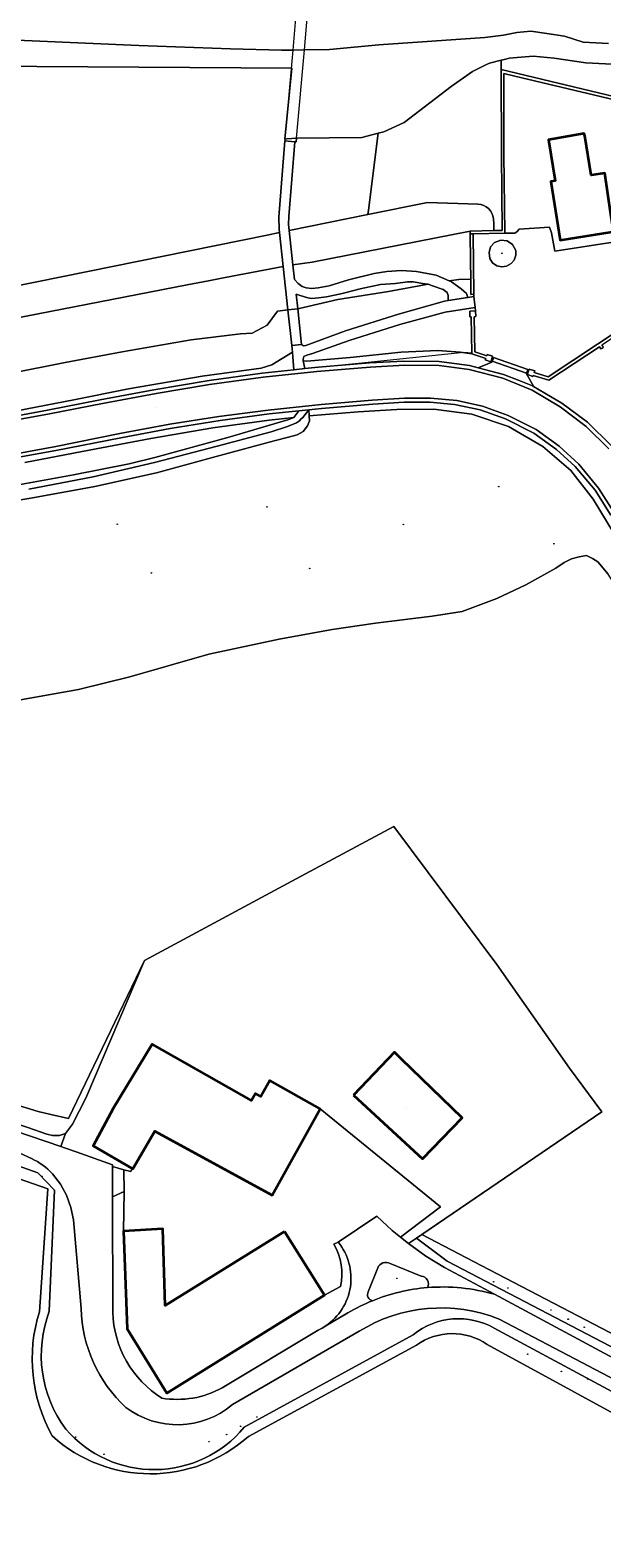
# Model space of a CAD drawing. Header units: metres. Extents: x 200176 to 205485, y 394066 to 399855.
# Tile 13 of 230: x 201228 to 201314, y 396059 to 396286. Entities that reach past the tile are written whole.
import ezdxf
from ezdxf.enums import TextEntityAlignment as Align

# ---------------------------------------------------------------- set-up
doc = ezdxf.new("R2010")
doc.units = ezdxf.units.M
doc.layers.get('0').update_dxf_attribs({"lineweight": 25})
for name, color, linetype, lineweight in [('B-WE-GK-BESCHOEIING_DAMWAND-G', 130, 'GK-BESCHOEIING', 18), ('B-WE-GR-BOOM-S', 90, 'Continuous', 25), ('B-WE-GR-BOS_LOOF-GV', 40, 'Continuous', 13), ('B-WE-GR-FRUITTEELT-GV', 40, 'Continuous', 13), ('B-WE-GR-GRAS-GV', 60, 'Continuous', 13), ('B-WE-GR-HAAG-G', 90, 'GR-HAAG1', 13), ('B-WE-GR-HOUTWAL-GV', 40, 'Continuous', 13), ('B-WE-GW-TALUD_KRUIN-G', 90, 'Continuous', 18), ('B-WE-IE-TERREINAFSCHEIDING_KUNSTMATIG_HEKWERK-G', 20, 'IE-TERREINAFSCHEIDING-KUNSTMATIG', 18), ('B-WE-IE-TERREINAFSCHEIDING_KUNSTMATIG_MUUR-G', 90, 'IE-TERREINAFSCHEIDING-KUNSTMATIG-DICHT', 18), ('B-WE-IE-TERREINAFSCHEIDING_KUNSTMATIG_MUUR-GV', 90, 'Continuous', 18), ('B-WE-KW-KUNSTWERK_DEK-GV', 170, 'Continuous', 18), ('B-WE-OG-BEBOUWING-GV', 7, 'Continuous', 35), ('B-WE-OG-BEBOUWING-T18', 10, 'Continuous', 18), ('B-WE-OG-TERREIN_CULTUURSCHEIDING-GV', 7, 'Continuous', 18), ('B-WE-OG-TERREIN_ERF-GV', 7, 'Continuous', 18), ('B-WE-OG-TOPOGRAFIE-T18', 10, 'Continuous', 18), ('B-WE-OG-WATER-GV', 130, 'Continuous', 18), ('B-WE-OG-WATER_SLOOT-GV', 120, 'Continuous', 18), ('B-WE-OG-WEG-GV', 7, 'Continuous', 18), ('B-WE-VH-VERHARDING_ASFALT-GV', 252, 'Continuous', 18), ('B-WE-VH-VERHARDING_BETON-GV', 252, 'Continuous', 18), ('B-WE-VH-VERHARDING_BETONSTRAATSTEEN-GV', 252, 'Continuous', 18), ('B-WE-VH-VERHARDING_HALFVERHARDING_GRIND-GV', 252, 'Continuous', 18), ('B-WE-VH-VERHARDING_OPEN-GV', 252, 'Continuous', 18)]:
    doc.layers.add(name, color=color, linetype=linetype, lineweight=lineweight)
doc.styles.add('NLCS-ISO-M20-T18', font='NLCS-ISO.ttf', dxfattribs={"height": 0.036})
doc.linetypes.add('GK-BESCHOEIING', pattern='A,30,-5,[1,NLCS.shx,S=1,R=0,X=0,Y=0],-5', length=40)
doc.linetypes.add('GR-HAAG1', pattern='A,6,[176,NLCS.shx,S=0.125,R=0,X=0,Y=0],-2', length=8)
doc.linetypes.add('IE-TERREINAFSCHEIDING-KUNSTMATIG', pattern='A,4,[82,NLCS.shx,S=0.75,R=90,X=0,Y=0],4,-2', length=10)
doc.linetypes.add('IE-TERREINAFSCHEIDING-KUNSTMATIG-DICHT', pattern='A,8,-1,[82,NLCS.shx,S=0.75,R=90,X=0,Y=0],-1', length=10)

# ---------------------------------------------------------------- blocks, each defined once
blk = doc.blocks.new('SGR-BOOM_01-SO')
at = {"linetype": 'ByBlock', "lineweight": 18}
h = blk.add_hatch(color=0, dxfattribs=at)
h.dxf.hatch_style = 1
edge = h.paths.add_edge_path()
edge.add_arc((0, 0), 0.25, 0, 360)
at = {"color": 0, "linetype": 'ByBlock', "lineweight": 18}
for radius in [2, 0.25]:
    blk.add_circle((0, 0), radius, dxfattribs=at)

msp = doc.modelspace()

# ---------------------------------------------------------------- linework, layer by layer
at = {"layer": 'B-WE-GK-BESCHOEIING_DAMWAND-G', "flags": 128}
msp.add_lwpolyline([(201271.708, 396235.266), (201277.204, 396235.852), (201284.85, 396236.65), (201288.216, 396236.995), (201293.042, 396237.497), (201294.212, 396237.409)], dxfattribs=at)
at = {"layer": 'B-WE-GR-BOS_LOOF-GV', "flags": 128}
for points in [[(201267.175, 396280.159), (201205.791, 396280.582), (201139.225, 396286.051), (201138.826, 396285.912), (201141.833, 396281.025), (201143.346, 396275.515), (201144.581, 396275.87), (201146.166, 396270.89), (201150.561, 396256.941), (201154.971, 396246.46), (201156.038, 396244.176), (201157.665, 396241.303), (201159.059, 396239.435), (201160.848, 396237.486), (201163.144, 396235.608)], [(201167.452, 396235.646), (201247.86, 396251.937), (201263.444, 396255.094), (201265.319, 396255.474), (201265.271, 396255.916), (201265.238, 396257.756), (201266.119, 396269.237), (201267.603, 396269.106), (201267.826, 396269.086), (201267.874, 396269.629), (201266.442, 396269.537), (201266.122, 396269.517), (201267.175, 396280.159)]]:
    msp.add_lwpolyline(points, dxfattribs=at)
msp.add_lwpolyline([(201278.671, 396258.821), (201280.127, 396270.38), (201277.675, 396269.728), (201267.874, 396269.629), (201267.826, 396269.086), (201267.603, 396269.106), (201266.703, 396257.896), (201266.673, 396256.694), (201266.774, 396255.768), (201278.588, 396258.162)], close=True, dxfattribs=at)
at = {"layer": 'B-WE-GR-FRUITTEELT-GV', "flags": 128}
for points in [[(201316.713, 396200.965), (201314.729, 396204.13), (201313.161, 396205.982), (201312.35, 396206.503), (201311.446, 396206.927), (201310.364, 396206.739), (201309.209, 396206.425), (201308.112, 396205.866), (201306.857, 396205.015), (201302.316, 396202.505), (201297.985, 396200.456), (201292.753, 396198.542), (201288.28, 396197.82), (201279.722, 396196.776), (201273.217, 396195.805), (201265.257, 396194.343), (201254.707, 396192.106), (201242.829, 396188.714), (201235.109, 396186.799), (201222.694, 396184.616)], [(201230.956, 396122.948), (201233.612, 396122.328), (201245.01, 396146.091), (201267.819, 396158.345), (201282.515, 396166.218), (201297.988, 396145.454), (201308.903, 396129.907), (201313.751, 396123.336), (201286.705, 396104.899), (201294.463, 396100.855), (201336.716, 396078.831), (201364.302, 396063.496)], [(201187.225, 396136.16), (201229.053, 396123.392), (201230.956, 396122.948)]]:
    msp.add_lwpolyline(points, dxfattribs=at)
at = {"layer": 'B-WE-GR-GRAS-GV', "flags": 128}
for points in [[(201268.642, 396238.663), (201268.904, 396238.447), (201269.271, 396238.469), (201275.211, 396240.682), (201283.202, 396243.184), (201290.139, 396245.153), (201290.66, 396245.235), (201290.66, 396245.984), (201290.537, 396246.463), (201289.894, 396246.887), (201288.318, 396247.45), (201287.659, 396247.685), (201281.711, 396246.59), (201274.071, 396245.399), (201268.056, 396244.01), (201268.595, 396239.079)], [(201290.842, 396248.204), (201291.156, 396248.068), (201292.612, 396247.025), (201293.417, 396246.287), (201293.647, 396245.705), (201294.515, 396245.842), (201294.502, 396246.186), (201294.099, 396246.179), (201294.072, 396248.48), (201292.291, 396248.412)], [(201294.786, 396243.694), (201294.725, 396244.178), (201290.198, 396243.484), (201283.399, 396241.632), (201275.781, 396239.253), (201270.29, 396237.301), (201269.432, 396237.032), (201268.99, 396236.848), (201268.854, 396236.441), (201268.896, 396236.202), (201269.416, 396236.138), (201275.951, 396236.679), (201283.599, 396237.493), (201289.102, 396237.716), (201292.487, 396237.49), (201294.214, 396237.232), (201294.212, 396237.409), (201294.139, 396242.813), (201293.935, 396242.808), (201293.916, 396243.676)]]:
    msp.add_lwpolyline(points, close=True, dxfattribs=at)
for points in [[(201225.851, 396228.653), (201234.408, 396230.309), (201242.596, 396232), (201253.668, 396233.881), (201262.567, 396235.095), (201264.181, 396235.591), (201267.263, 396237.507), (201267.151, 396238.5), (201267.105, 396238.944), (201266.585, 396243.863), (201265.034, 396243.67), (201263.438, 396241.529), (201261.214, 396240.342), (201259.474, 396240.237), (201252.049, 396239.366), (201241.642, 396237.532), (201233.08, 396235.92), (201224.769, 396234.3)], [(201218.346, 396213.958), (201227.961, 396215.544), (201237.563, 396217.317), (201246.822, 396219.361), (201256.336, 396221.961), (201264.509, 396224.145), (201266.68, 396224.731), (201267.966, 396225.055), (201268.883, 396225.57), (201269.548, 396226.403), (201269.813, 396227.179), (201269.796, 396227.937), (201269.794, 396228.009), (201269.722, 396228.828), (201268.831, 396227.669), (201268.545, 396227.434), (201268.296, 396227.18), (201267.857, 396226.863), (201266.498, 396226.33), (201264.065, 396225.511), (201255.957, 396223.349), (201246.519, 396220.89), (201237.324, 396218.744), (201227.655, 396216.889)], [(201186.694, 396134.758), (201227.503, 396120.991), (201230.321, 396119.967), (201231.199, 396119.792), (201232.268, 396119.769), (201233.149, 396120.082), (201234.214, 396121.472), (201236.202, 396125.386), (201245.01, 396146.091), (201233.612, 396122.328), (201230.956, 396122.948), (201229.053, 396123.392), (201187.225, 396136.16), (201183.603, 396142.506), (201182.937, 396143.681), (201181.861, 396146.796), (201180.388, 396152.121), (201178.377, 396158.719), (201175.26, 396169.288)], [(201229.217, 396093.298), (201230.508, 396111.763), (201184.601, 396127.755), (201178.697, 396129.555), (201176.936, 396129.778), (201175.146, 396130.161), (201179.557, 396112.68), (201187.963, 396081.892)], [(201285.901, 396088.258), (201260.631, 396074.564)], [(201307.453, 395994.937), (201309.338, 395997.429), (201311.118, 396000), (201313.045, 396003.075), (201314.82, 396006.243), (201359.199, 396053.861), (201335.364, 396067.197), (201296.524, 396088.384)]]:
    msp.add_lwpolyline(points, dxfattribs=at)
at = {"layer": 'B-WE-GR-GRAS-GV'}
for points in [[(201231.153, 396074.63, -0.2046274), (201229.217, 396093.298)], [(201296.524, 396088.384, 0.3164821), (201285.901, 396088.258)], [(201260.631, 396074.564, -0.3842866), (201231.153, 396074.63)]]:
    msp.add_lwpolyline(points, format="xyb", dxfattribs=at)
at = {"layer": 'B-WE-GR-HAAG-G', "flags": 128}
msp.add_lwpolyline([(201241.948, 396111.381), (201241.887, 396105.381)], dxfattribs=at)
at = {"layer": 'B-WE-GR-HOUTWAL-GV', "flags": 128}
msp.add_lwpolyline([(201364.302, 396063.496), (201336.716, 396078.831), (201294.463, 396100.855), (201286.705, 396104.899), (201285.894, 396104.346), (201290.525, 396100.869), (201337.112, 396076.616), (201363.567, 396061.908)], dxfattribs=at)
at = {"layer": 'B-WE-GW-TALUD_KRUIN-G', "flags": 128}
for points in [[(201294.725, 396244.178), (201290.198, 396243.484), (201283.399, 396241.632), (201275.781, 396239.253), (201270.29, 396237.301), (201269.432, 396237.032), (201268.99, 396236.848), (201268.854, 396236.441), (201268.896, 396236.202)], [(201225.851, 396228.653), (201234.408, 396230.309), (201242.596, 396232), (201253.668, 396233.881), (201262.567, 396235.095), (201264.181, 396235.591), (201267.263, 396237.507)], [(201267.447, 396227.654), (201263.769, 396227.29), (201255.293, 396226.102), (201245.997, 396224.538), (201236.687, 396222.773), (201227.021, 396220.892)]]:
    msp.add_lwpolyline(points, dxfattribs=at)
at = {"layer": 'B-WE-IE-TERREINAFSCHEIDING_KUNSTMATIG_HEKWERK-G', "flags": 128}
for points in [[(201285.894, 396104.346), (201313.751, 396123.336), (201308.903, 396129.907), (201297.988, 396145.454), (201282.515, 396166.218), (201267.819, 396158.345)], [(201267.819, 396158.345), (201245.01, 396146.091)], [(201284.68, 396103.519), (201285.894, 396104.346)]]:
    msp.add_lwpolyline(points, dxfattribs=at)
at = {"layer": 'B-WE-IE-TERREINAFSCHEIDING_KUNSTMATIG_MUUR-G', "flags": 128}
for points in [[(201297.525, 396255.749), (201298.777, 396255.777), (201298.663, 396267.211), (201298.657, 396279.973)], [(201298.657, 396279.973), (201325.603, 396273.522), (201326.652, 396273.851), (201333.083, 396278.405), (201348.242, 396279.556), (201357.799, 396276.283)], [(201299.178, 396255.365), (201299.049, 396267.207), (201299.024, 396279.352), (201300.687, 396278.956)], [(201300.687, 396278.956), (201325.782, 396272.98)], [(201293.971, 396255.691), (201297.525, 396255.749)], [(201293.989, 396255.289), (201293.971, 396255.691)], [(201299.178, 396255.365), (201294.402, 396255.295)]]:
    msp.add_lwpolyline(points, dxfattribs=at)
at = {"layer": 'B-WE-IE-TERREINAFSCHEIDING_KUNSTMATIG_MUUR-GV', "flags": 128}
msp.add_lwpolyline([(201325.603, 396273.522), (201298.657, 396279.973), (201298.663, 396267.211), (201298.777, 396255.777), (201297.525, 396255.749), (201293.971, 396255.691), (201293.989, 396255.289), (201294.402, 396255.295), (201299.178, 396255.365), (201299.049, 396267.207), (201299.024, 396279.352), (201300.687, 396278.956), (201325.782, 396272.98)], dxfattribs=at)
for points in [[(201294.402, 396255.295), (201293.989, 396255.289), (201294.039, 396251.232), (201294.072, 396248.48), (201294.099, 396246.179), (201294.502, 396246.186)], [(201294.214, 396237.232), (201296.313, 396236.519), (201296.247, 396236.325), (201297.07, 396236.043), (201297.169, 396236.334), (201297.351, 396236.867), (201296.527, 396237.148), (201296.461, 396236.955), (201294.67, 396237.564), (201294.599, 396242.824), (201294.804, 396242.829), (201294.786, 396243.694), (201293.916, 396243.676), (201293.935, 396242.808), (201294.139, 396242.813), (201294.212, 396237.409)], [(201302.663, 396234.39), (201302.574, 396234.115), (201303.39, 396233.85), (201303.439, 396233.993), (201305.78, 396233.26), (201313.393, 396238.311), (201313.611, 396237.996), (201313.811, 396238.112), (201314.011, 396238.228), (201313.784, 396238.571), (201320.797, 396243.223), (201320.539, 396243.605), (201305.708, 396233.764), (201303.587, 396234.429), (201303.67, 396234.674), (201302.843, 396234.942)]]:
    msp.add_lwpolyline(points, close=True, dxfattribs=at)
at = {"layer": 'B-WE-KW-KUNSTWERK_DEK-GV', "flags": 128}
msp.add_lwpolyline([(201271.43, 396309.659), (201271.572, 396311.259), (201269.844, 396311.412), (201269.698, 396309.77), (201269.18, 396303.936), (201268.656, 396298.036), (201268.489, 396296.159), (201267.923, 396289.785), (201267.79, 396288.298), (201267.31, 396282.884), (201266.122, 396269.517), (201266.097, 396269.239), (201266.119, 396269.237), (201267.603, 396269.106), (201267.826, 396269.086), (201267.874, 396269.629), (201269.054, 396282.914), (201269.53, 396288.269), (201269.666, 396289.798), (201270.182, 396295.608), (201270.343, 396297.414), (201270.924, 396303.962)], close=True, dxfattribs=at)
at = {"layer": 'B-WE-OG-BEBOUWING-GV', "flags": 128}
for points in [[(201315.518, 396255.615), (201315.142, 396258.168), (201314.222, 396264.412), (201312.163, 396264.103), (201311.192, 396270.015), (201311.134, 396270.365), (201305.771, 396269.375), (201306.746, 396263.221), (201306.091, 396263.127), (201307.492, 396254.325), (201315.331, 396255.585)], [(201240.334, 396123.827), (201237.296, 396118.221), (201243.18, 396114.811), (201243.283, 396114.751), (201246.591, 396120.422), (201264.225, 396110.825), (201271.403, 396123.767), (201263.847, 396128.034), (201262.485, 396125.642), (201261.715, 396126.082), (201261.116, 396125.013), (201246.181, 396133.497)], [(201276.44, 396125.843), (201286.825, 396116.248), (201292.773, 396122.416), (201283.631, 396131.268), (201282.589, 396132.277)], [(201266.063, 396105.371), (201248.117, 396094.204), (201247.771, 396105.77), (201241.887, 396105.381), (201242.419, 396090.745), (201248.384, 396081.059), (201272.071, 396095.759)]]:
    msp.add_lwpolyline(points, close=True, dxfattribs=at)
at = {"layer": 'B-WE-OG-TERREIN_CULTUURSCHEIDING-GV', "flags": 128}
for points in [[(201316.278, 396280.715), (201311.37, 396280.976), (201306.611, 396281.671), (201303.457, 396281.962), (201299.849, 396281.651), (201299.319, 396281.523), (201298.656, 396281.364), (201298.657, 396279.973), (201325.603, 396273.522)], [(201295.139, 396259.737), (201287.569, 396259.982), (201278.588, 396258.162), (201266.774, 396255.768), (201267.338, 396250.599), (201270.209, 396251.019), (201293.971, 396255.691), (201297.525, 396255.749)], [(201297.525, 396255.749), (201297.535, 396256.753), (201297.475, 396257.527)], [(201163.144, 396235.608), (201163.545, 396235.28), (201167.135, 396232.798), (201169.962, 396231.492), (201202.91, 396237.922), (201202.89, 396238.031), (201219.458, 396241.375), (201251.456, 396247.61), (201254.659, 396248.234), (201257.163, 396248.722), (201265.879, 396250.34), (201265.319, 396255.474), (201263.444, 396255.094), (201247.86, 396251.937)], [(201247.86, 396251.937), (201167.452, 396235.646)], [(201224.769, 396234.3), (201233.08, 396235.92), (201241.642, 396237.532), (201252.049, 396239.366), (201259.474, 396240.237), (201261.214, 396240.342), (201263.438, 396241.529), (201265.034, 396243.67), (201266.585, 396243.863), (201265.879, 396250.34), (201257.163, 396248.722), (201254.659, 396248.234), (201251.456, 396247.61), (201219.458, 396241.375)], [(201315.456, 396210.442), (201312.444, 396215.384), (201309.086, 396219.692), (201304.885, 396223.332), (201299.743, 396226.301), (201294.234, 396228.18), (201288.518, 396228.909), (201282.97, 396228.899), (201277.125, 396228.541), (201269.796, 396227.937), (201269.813, 396227.179), (201269.548, 396226.403), (201268.883, 396225.57), (201267.966, 396225.055), (201266.68, 396224.731), (201264.509, 396224.145), (201256.336, 396221.961), (201246.822, 396219.361), (201237.563, 396217.317), (201227.961, 396215.544), (201218.346, 396213.958)], [(201222.727, 396216.966), (201234.348, 396219.053), (201242.695, 396220.733), (201246.564, 396221.657), (201257.563, 396224.67), (201266.704, 396227.388), (201267.447, 396227.654), (201263.769, 396227.29), (201255.293, 396226.102), (201245.997, 396224.538), (201236.687, 396222.773), (201227.021, 396220.892)], [(201222.694, 396184.616), (201235.109, 396186.799), (201242.829, 396188.714), (201254.707, 396192.106), (201265.257, 396194.343), (201273.217, 396195.805), (201279.722, 396196.776), (201288.28, 396197.82), (201292.753, 396198.542), (201297.985, 396200.456), (201302.316, 396202.505), (201306.857, 396205.015), (201308.112, 396205.866), (201309.209, 396206.425), (201310.364, 396206.739), (201311.446, 396206.927), (201312.35, 396206.503), (201313.161, 396205.982), (201314.729, 396204.13)], [(201186.208, 396133.84), (201232.465, 396118.108), (201233.149, 396120.082), (201232.268, 396119.769), (201231.199, 396119.792), (201230.321, 396119.967), (201227.503, 396120.991), (201186.694, 396134.758)], [(201230.718, 396093.357), (201231.485, 396111.559), (201228.987, 396114.177), (201187.862, 396128.725), (201185.093, 396129.705), (201180.047, 396131.125), (201176.136, 396131.909), (201173.926, 396132.159), (201174.358, 396130.33), (201175.146, 396130.161), (201176.936, 396129.778), (201178.697, 396129.555), (201184.601, 396127.755), (201230.508, 396111.763), (201229.217, 396093.298)], [(201228.046, 396116.298), (201226.268, 396117.112), (201224.504, 396117.953), (201222.467, 396118.892), (201220.395, 396119.751), (201218.287, 396120.521), (201187.312, 396130.426), (201187.862, 396128.725), (201228.987, 396114.177), (201231.485, 396111.559), (201230.718, 396093.357)], [(201235.517, 396093.795), (201234.344, 396107.094), (201233.96, 396108.977), (201233.3, 396110.783), (201232.375, 396112.468), (201231.203, 396113.993)], [(201274.463, 396097.083), (201272.071, 396095.759), (201248.384, 396081.059), (201242.419, 396090.745), (201241.887, 396105.381), (201241.948, 396111.381), (201240.236, 396110.541), (201240.253, 396093.207)], [(201274.145, 396103.745), (201273.472, 396103.423)], [(201363.567, 396061.908), (201337.112, 396076.616), (201290.525, 396100.869), (201285.894, 396104.346), (201284.68, 396103.519), (201287.327, 396101.643), (201290.096, 396099.951), (201297.614, 396095.912)], [(201286.607, 396098.654), (201281.943, 396100.531)], [(201280.074, 396099.871), (201278.662, 396096.293)], [(201297.614, 396095.912), (201337.327, 396074.578), (201363.276, 396060.967)], [(201361.085, 396058.859), (201336.54, 396072.145), (201298.324, 396092.194)], [(201256.706, 396081.855), (201271.129, 396090.532), (201271.704, 396090.831), (201272.255, 396091.173)], [(201277.268, 396090.345), (201258.238, 396079.347)], [(201285.414, 396089.843), (201259.988, 396075.92)], [(201259.988, 396075.92), (201285.414, 396089.843)], [(201360.225, 396057.576), (201334.908, 396070.734), (201297.602, 396090.826)], [(201297.602, 396090.826), (201334.908, 396070.734), (201360.225, 396057.576)], [(201260.631, 396074.564), (201285.901, 396088.258)], [(201296.524, 396088.384), (201335.364, 396067.197), (201359.199, 396053.861), (201314.82, 396006.243), (201313.045, 396003.075), (201311.118, 396000), (201309.338, 395997.429), (201307.453, 395994.937)]]:
    msp.add_lwpolyline(points, dxfattribs=at)
at = {"layer": 'B-WE-OG-TERREIN_CULTUURSCHEIDING-GV'}
for points in [[(201297.475, 396257.527, 0.3796633), (201295.139, 396259.737)], [(201231.203, 396113.993, 0.1040302), (201228.046, 396116.298)], [(201272.255, 396091.173, 0.4400296), (201274.145, 396103.745)], [(201273.472, 396103.423, -0.1963096), (201274.463, 396097.083)], [(201281.943, 396100.531, 0.4651743), (201280.074, 396099.871)], [(201287.563, 396096.915, 0.5391457), (201286.607, 396098.654)], [(201278.662, 396096.293, 0.5403281), (201279.313, 396094.952)], [(201279.313, 396094.952, -0.076197), (201287.563, 396096.915)], [(201242.223, 396078.919, -0.2052789), (201235.517, 396093.795)], [(201298.324, 396092.194, 0.2376073), (201277.268, 396090.345)], [(201229.217, 396093.298, 0.2046274), (201231.153, 396074.63)], [(201233.198, 396075.648, -0.2563607), (201230.718, 396093.357)], [(201230.718, 396093.357, 0.2563607), (201233.198, 396075.648)], [(201240.253, 396093.207, 0.2497558), (201247.619, 396080.308)], [(201297.602, 396090.826, 0.3071061), (201285.414, 396089.843)], [(201285.414, 396089.843, -0.3071061), (201297.602, 396090.826)], [(201285.901, 396088.258, -0.3164821), (201296.524, 396088.384)], [(201247.619, 396080.308, 0.1689168), (201256.706, 396081.855)], [(201258.238, 396079.347, -0.3524199), (201242.223, 396078.919)], [(201259.988, 396075.92, -0.4639044), (201233.198, 396075.648)], [(201233.198, 396075.648, 0.4639044), (201259.988, 396075.92)], [(201231.153, 396074.63, 0.3842866), (201260.631, 396074.564)]]:
    msp.add_lwpolyline(points, format="xyb", dxfattribs=at)
at = {"layer": 'B-WE-OG-TERREIN_CULTUURSCHEIDING-GV', "flags": 128}
for points in [[(201293.971, 396255.691), (201270.209, 396251.019), (201267.338, 396250.599), (201267.579, 396248.385), (201268.099, 396247.785), (201268.711, 396247.351), (201269.336, 396247.16), (201270.151, 396247.052), (201271.13, 396247.147), (201272.801, 396247.459), (201275.687, 396248.371), (201279.552, 396249.324), (201281.468, 396249.636), (201283.677, 396249.741), (201285.894, 396249.611), (201288.851, 396249.068), (201290.842, 396248.204), (201292.291, 396248.412), (201294.072, 396248.48), (201294.039, 396251.232), (201293.989, 396255.289)], [(201268.056, 396244.01), (201274.071, 396245.399), (201281.711, 396246.59), (201287.659, 396247.685), (201286.785, 396247.833), (201285.452, 396248.058), (201284.537, 396248.058), (201282.744, 396247.833), (201280.487, 396247.648), (201277.442, 396247.013), (201275.348, 396246.449), (201274.523, 396246.271), (201272.399, 396245.791), (201271.185, 396245.661), (201270.177, 396245.553), (201269.559, 396245.654), (201268.421, 396246.01), (201267.817, 396246.199)]]:
    msp.add_lwpolyline(points, close=True, dxfattribs=at)
at = {"layer": 'B-WE-OG-TERREIN_ERF-GV', "flags": 128}
for points in [[(201297.475, 396257.527), (201297.535, 396256.753), (201297.525, 396255.749), (201298.777, 396255.777), (201298.663, 396267.211), (201298.657, 396279.973), (201298.656, 396281.364), (201296.858, 396280.931), (201296.435, 396280.72), (201294.3, 396279.652), (201291.132, 396277.398), (201284.049, 396271.989), (201281.005, 396270.614), (201280.127, 396270.38)], [(201325.782, 396272.98), (201300.687, 396278.956), (201299.024, 396279.352), (201299.049, 396267.207), (201299.178, 396255.365), (201300.698, 396255.394), (201301.013, 396255.575), (201301.319, 396255.967), (201305.874, 396256.286), (201306.223, 396255.414), (201306.708, 396252.656), (201315.764, 396254.056), (201315.331, 396255.585), (201307.492, 396254.325), (201306.091, 396263.127), (201306.746, 396263.221), (201305.771, 396269.375), (201311.134, 396270.365), (201311.192, 396270.015), (201312.163, 396264.103), (201314.222, 396264.412), (201315.142, 396258.168)], [(201280.127, 396270.38), (201278.671, 396258.821), (201278.588, 396258.162), (201287.569, 396259.982), (201295.139, 396259.737)], [(201273.472, 396103.423), (201274.145, 396103.745), (201279.935, 396107.645), (201282.239, 396105.504), (201283.482, 396104.493), (201289.526, 396109.036), (201271.403, 396123.767), (201264.225, 396110.825), (201246.591, 396120.422), (201243.283, 396114.751), (201243.18, 396114.811), (201242.945, 396114.362), (201241.932, 396114.621), (201241.948, 396111.381), (201241.887, 396105.381)], [(201241.887, 396105.381), (201247.771, 396105.77), (201248.117, 396094.204), (201266.063, 396105.371), (201272.071, 396095.759), (201274.463, 396097.083)]]:
    msp.add_lwpolyline(points, dxfattribs=at)
at = {"layer": 'B-WE-OG-TERREIN_ERF-GV'}
for points in [[(201295.139, 396259.737, -0.3796633), (201297.475, 396257.527)], [(201274.463, 396097.083, 0.1963096), (201273.472, 396103.423)]]:
    msp.add_lwpolyline(points, format="xyb", dxfattribs=at)
at = {"layer": 'B-WE-OG-TERREIN_ERF-GV', "flags": 128}
for points in [[(201298.597, 396254.337), (201297.63, 396253.949), (201297.05, 396253.317), (201296.82, 396252.461), (201296.928, 396251.547), (201297.334, 396250.926), (201297.981, 396250.475), (201298.711, 396250.293), (201299.422, 396250.42), (201300.116, 396250.795), (201300.568, 396251.331), (201300.85, 396252.043), (201300.82, 396252.765), (201300.331, 396253.685), (201299.522, 396254.199)], [(201240.231, 396115.115), (201241.932, 396114.621), (201242.945, 396114.362), (201243.18, 396114.811), (201237.296, 396118.221), (201240.334, 396123.827), (201246.181, 396133.497), (201261.116, 396125.013), (201261.715, 396126.082), (201262.485, 396125.642), (201263.847, 396128.034), (201271.403, 396123.767), (201289.526, 396109.036), (201283.482, 396104.493), (201284.68, 396103.519), (201285.894, 396104.346), (201286.705, 396104.899), (201313.751, 396123.336), (201308.903, 396129.907), (201297.988, 396145.454), (201282.515, 396166.218), (201267.819, 396158.345), (201245.01, 396146.091), (201236.202, 396125.386), (201234.214, 396121.472), (201233.149, 396120.082), (201232.465, 396118.108), (201233.126, 396117.883), (201234.772, 396117.323), (201240.231, 396115.378)], [(201276.44, 396125.843), (201282.589, 396132.277), (201283.631, 396131.268), (201292.773, 396122.416), (201286.825, 396116.248)]]:
    msp.add_lwpolyline(points, close=True, dxfattribs=at)
at = {"layer": 'B-WE-OG-WATER-GV', "flags": 128}
msp.add_lwpolyline([(201210.879, 396285.049), (201244.178, 396283.565), (201257.941, 396283.097), (201265.592, 396282.855), (201267.31, 396282.884), (201269.054, 396282.914), (201272.847, 396282.978), (201280.23, 396283.65), (201296.175, 396284.8), (201299.006, 396285.108), (201301.01, 396285.512), (201303.087, 396285.704), (201305.518, 396285.397), (201308.175, 396284.999), (201310.981, 396284.071), (201314.775, 396283.883)], dxfattribs=at)
at = {"layer": 'B-WE-OG-WATER_SLOOT-GV', "flags": 128}
for points in [[(201139.225, 396286.051), (201205.791, 396280.582), (201267.175, 396280.159), (201266.122, 396269.517)], [(201314.775, 396283.883), (201310.981, 396284.071), (201308.175, 396284.999), (201305.518, 396285.397), (201303.087, 396285.704), (201301.01, 396285.512), (201299.006, 396285.108), (201296.175, 396284.8), (201280.23, 396283.65), (201272.847, 396282.978), (201269.054, 396282.914), (201267.31, 396282.884), (201265.592, 396282.855), (201257.941, 396283.097), (201244.178, 396283.565), (201210.879, 396285.049)], [(201266.122, 396269.517), (201266.442, 396269.537), (201267.874, 396269.629), (201277.675, 396269.728), (201280.127, 396270.38), (201281.005, 396270.614), (201284.049, 396271.989), (201291.132, 396277.398), (201294.3, 396279.652), (201296.435, 396280.72), (201296.858, 396280.931), (201298.656, 396281.364), (201299.319, 396281.523), (201299.849, 396281.651), (201303.457, 396281.962), (201306.611, 396281.671), (201311.37, 396280.976), (201316.278, 396280.715)]]:
    msp.add_lwpolyline(points, dxfattribs=at)
at = {"layer": 'B-WE-OG-WEG-GV', "flags": 128}
for points in [[(201223.144, 396227.419), (201230.429, 396228.753), (201238.365, 396230.345), (201246.406, 396231.846), (201254.747, 396233.25), (201262.688, 396234.337), (201267.455, 396234.841), (201267.343, 396236.795), (201267.263, 396237.507), (201264.181, 396235.591), (201262.567, 396235.095), (201253.668, 396233.881), (201242.596, 396232), (201234.408, 396230.309), (201225.851, 396228.653)], [(201313.811, 396238.112), (201313.611, 396237.996), (201313.393, 396238.311), (201305.78, 396233.26), (201303.439, 396233.993), (201303.39, 396233.85), (201302.574, 396234.115), (201302.663, 396234.39), (201302.482, 396234.454), (201302.436, 396234.313), (201302.424, 396234.243), (201303.506, 396232.389), (201303.512, 396232.316), (201307.752, 396229.837), (201311.594, 396226.952), (201315.153, 396223.456)], [(201315.135, 396212.989), (201312.751, 396216.774), (201309.77, 396220.329), (201306.975, 396222.862), (201303.565, 396225.296), (201299.293, 396227.481), (201295.459, 396228.818), (201291.625, 396229.647), (201287.901, 396229.988), (201284.033, 396229.981), (201279.349, 396229.691), (201271.621, 396229.027), (201269.722, 396228.828), (201269.794, 396228.009), (201269.796, 396227.937), (201277.125, 396228.541), (201282.97, 396228.899), (201288.518, 396228.909), (201294.234, 396228.18), (201299.743, 396226.301), (201304.885, 396223.332), (201309.086, 396219.692), (201312.444, 396215.384), (201315.456, 396210.442)], [(201227.021, 396220.892), (201236.687, 396222.773), (201245.997, 396224.538), (201255.293, 396226.102), (201263.769, 396227.29), (201267.447, 396227.654), (201268.223, 396228.671), (201263.757, 396228.202), (201256.394, 396227.216), (201248.861, 396226.018), (201241.457, 396224.63), (201231.713, 396222.709), (201223.637, 396221.253)]]:
    msp.add_lwpolyline(points, dxfattribs=at)
msp.add_lwpolyline([(201268.896, 396236.202), (201269.103, 396235.015), (201270.615, 396235.175), (201271.708, 396235.266), (201278.857, 396235.864), (201283.994, 396236.125), (201289.323, 396236.079), (201293.849, 396235.47), (201295.185, 396235.124), (201297.245, 396235.99), (201297.298, 396236.117), (201297.349, 396236.27), (201297.169, 396236.334), (201297.07, 396236.043), (201296.247, 396236.325), (201296.313, 396236.519), (201294.214, 396237.232), (201292.487, 396237.49), (201289.102, 396237.716), (201283.599, 396237.493), (201275.951, 396236.679), (201269.416, 396236.138)], close=True, dxfattribs=at)
at = {"layer": 'B-WE-VH-VERHARDING_ASFALT-GV', "flags": 128}
for points in [[(201314.796, 396222.977), (201311.385, 396226.343), (201307.524, 396229.296), (201303.274, 396231.771), (201298.892, 396233.582), (201293.827, 396234.894), (201289.311, 396235.476), (201284.118, 396235.534), (201278.924, 396235.254), (201270.935, 396234.602), (201262.869, 396233.728), (201254.812, 396232.646), (201246.771, 396231.299), (201238.698, 396229.789), (201230.767, 396228.202), (201223.267, 396226.856)], [(201223.541, 396221.83), (201231.705, 396223.311), (201241.319, 396225.251), (201248.821, 396226.654), (201256.22, 396227.815), (201263.6, 396228.767), (201271.576, 396229.605), (201279.225, 396230.285), (201284.112, 396230.565), (201288.001, 396230.584), (201291.957, 396230.232), (201295.848, 396229.354), (201299.666, 396227.984), (201303.87, 396225.849), (201307.343, 396223.354), (201310.289, 396220.673), (201313.268, 396217.067), (201315.672, 396213.283)], [(201240.253, 396093.207), (201240.236, 396110.541), (201240.231, 396115.115), (201240.231, 396115.378), (201234.772, 396117.323), (201233.126, 396117.883), (201232.465, 396118.108), (201186.208, 396133.84), (201184.3, 396134.489)], [(201185.615, 396130.969), (201187.312, 396130.426), (201218.287, 396120.521), (201220.395, 396119.751), (201222.467, 396118.892), (201224.504, 396117.953), (201226.268, 396117.112), (201228.046, 396116.298)], [(201231.203, 396113.993), (201232.375, 396112.468), (201233.3, 396110.783), (201233.96, 396108.977), (201234.344, 396107.094), (201235.517, 396093.795)], [(201297.614, 396095.912), (201290.096, 396099.951), (201287.327, 396101.643), (201284.68, 396103.519), (201283.482, 396104.493), (201282.239, 396105.504), (201279.935, 396107.645), (201274.145, 396103.745)], [(201281.943, 396100.531), (201286.607, 396098.654)], [(201278.662, 396096.293), (201280.074, 396099.871)], [(201363.276, 396060.967), (201337.327, 396074.578), (201297.614, 396095.912)], [(201275.608, 396093.12), (201272.255, 396091.173), (201271.704, 396090.831), (201271.129, 396090.532), (201256.706, 396081.855)], [(201272.255, 396091.173), (201275.608, 396093.12)], [(201298.324, 396092.194), (201336.54, 396072.145), (201361.085, 396058.859)], [(201258.238, 396079.347), (201277.268, 396090.345)]]:
    msp.add_lwpolyline(points, dxfattribs=at)
at = {"layer": 'B-WE-VH-VERHARDING_ASFALT-GV'}
for points in [[(201228.046, 396116.298, -0.1040302), (201231.203, 396113.993)], [(201274.145, 396103.745, -0.4400296), (201272.255, 396091.173)], [(201280.074, 396099.871, -0.4651743), (201281.943, 396100.531)], [(201286.607, 396098.654, -0.5391457), (201287.563, 396096.915)], [(201279.313, 396094.952, -0.5403281), (201278.662, 396096.293)], [(201287.563, 396096.915, 0.076197), (201279.313, 396094.952)], [(201297.614, 396095.912, 0.0908553), (201287.563, 396096.915)], [(201287.563, 396096.915, -0.0908553), (201297.614, 396095.912)], [(201235.517, 396093.795, 0.2052789), (201242.223, 396078.919)], [(201279.313, 396094.952, 0.0371096), (201275.608, 396093.12)], [(201275.608, 396093.12, -0.0371096), (201279.313, 396094.952)], [(201277.268, 396090.345, -0.2376073), (201298.324, 396092.194)], [(201247.619, 396080.308, -0.2497558), (201240.253, 396093.207)], [(201256.706, 396081.855, -0.1689168), (201247.619, 396080.308)], [(201242.223, 396078.919, 0.3524199), (201258.238, 396079.347)]]:
    msp.add_lwpolyline(points, format="xyb", dxfattribs=at)
at = {"layer": 'B-WE-VH-VERHARDING_ASFALT-GV', "flags": 128}
msp.add_lwpolyline([(201240.236, 396110.541), (201241.948, 396111.381), (201241.932, 396114.621), (201240.231, 396115.115)], close=True, dxfattribs=at)
at = {"layer": 'B-WE-VH-VERHARDING_BETON-GV', "flags": 128}
msp.add_lwpolyline([(201297.349, 396236.27), (201297.298, 396236.117), (201302.436, 396234.313), (201302.482, 396234.454), (201302.623, 396234.892), (201297.487, 396236.683), (201297.36, 396236.302)], close=True, dxfattribs=at)
for points in [[(201315.153, 396223.456), (201311.594, 396226.952), (201307.752, 396229.837), (201303.512, 396232.316), (201303.349, 396232.411), (201301.327, 396233.21), (201298.961, 396234.145), (201297.072, 396234.635), (201295.185, 396235.124), (201293.849, 396235.47), (201289.323, 396236.079), (201283.994, 396236.125), (201278.857, 396235.864), (201271.708, 396235.266), (201270.615, 396235.175), (201269.103, 396235.015), (201267.455, 396234.841), (201262.688, 396234.337), (201254.747, 396233.25), (201246.406, 396231.846), (201238.365, 396230.345), (201230.429, 396228.753), (201223.144, 396227.419)], [(201223.267, 396226.856), (201230.767, 396228.202), (201238.698, 396229.789), (201246.771, 396231.299), (201254.812, 396232.646), (201262.869, 396233.728), (201270.935, 396234.602), (201278.924, 396235.254), (201284.118, 396235.534), (201289.311, 396235.476), (201293.827, 396234.894), (201298.892, 396233.582), (201303.274, 396231.771), (201307.524, 396229.296), (201311.385, 396226.343), (201314.796, 396222.977)], [(201315.672, 396213.283), (201313.268, 396217.067), (201310.289, 396220.673), (201307.343, 396223.354), (201303.87, 396225.849), (201299.666, 396227.984), (201295.848, 396229.354), (201291.957, 396230.232), (201288.001, 396230.584), (201284.112, 396230.565), (201279.225, 396230.285), (201271.576, 396229.605), (201263.6, 396228.767), (201256.22, 396227.815), (201248.821, 396226.654), (201241.319, 396225.251), (201231.705, 396223.311), (201223.541, 396221.83)], [(201223.637, 396221.253), (201231.713, 396222.709), (201241.457, 396224.63), (201248.861, 396226.018), (201256.394, 396227.216), (201263.757, 396228.202), (201268.223, 396228.671), (201269.722, 396228.828), (201271.621, 396229.027), (201279.349, 396229.691), (201284.033, 396229.981), (201287.901, 396229.988), (201291.625, 396229.647), (201295.459, 396228.818), (201299.293, 396227.481), (201303.565, 396225.296), (201306.975, 396222.862), (201309.77, 396220.329), (201312.751, 396216.774), (201315.135, 396212.989)]]:
    msp.add_lwpolyline(points, dxfattribs=at)
at = {"layer": 'B-WE-VH-VERHARDING_BETONSTRAATSTEEN-GV', "flags": 128}
msp.add_lwpolyline([(201302.436, 396234.313), (201297.298, 396236.117), (201297.245, 396235.99), (201295.185, 396235.124), (201297.072, 396234.635), (201298.961, 396234.145), (201301.327, 396233.21), (201303.349, 396232.411), (201303.512, 396232.316), (201303.506, 396232.389), (201302.424, 396234.243)], close=True, dxfattribs=at)
at = {"layer": 'B-WE-VH-VERHARDING_HALFVERHARDING_GRIND-GV', "flags": 128}
for points in [[(201267.338, 396250.599), (201266.774, 396255.768), (201266.673, 396256.694), (201266.703, 396257.896), (201267.603, 396269.106), (201266.119, 396269.237), (201265.238, 396257.756), (201265.271, 396255.916), (201265.319, 396255.474), (201265.879, 396250.34), (201266.585, 396243.863), (201268.056, 396244.01), (201267.817, 396246.199), (201268.421, 396246.01), (201269.559, 396245.654), (201270.177, 396245.553), (201271.185, 396245.661), (201272.399, 396245.791), (201274.523, 396246.271), (201275.348, 396246.449), (201277.442, 396247.013), (201280.487, 396247.648), (201282.744, 396247.833), (201284.537, 396248.058), (201285.452, 396248.058), (201286.785, 396247.833), (201287.659, 396247.685), (201288.318, 396247.45), (201289.894, 396246.887), (201290.537, 396246.463), (201290.66, 396245.984), (201290.66, 396245.235), (201293.647, 396245.705), (201293.417, 396246.287), (201292.612, 396247.025), (201291.156, 396248.068), (201290.842, 396248.204), (201288.851, 396249.068), (201285.894, 396249.611), (201283.677, 396249.741), (201281.468, 396249.636), (201279.552, 396249.324), (201275.687, 396248.371), (201272.801, 396247.459), (201271.13, 396247.147), (201270.151, 396247.052), (201269.336, 396247.16), (201268.711, 396247.351), (201268.099, 396247.785), (201267.579, 396248.385)], [(201298.597, 396254.337), (201299.522, 396254.199), (201300.331, 396253.685), (201300.82, 396252.765), (201300.85, 396252.043), (201300.568, 396251.331), (201300.116, 396250.795), (201299.422, 396250.42), (201298.711, 396250.293), (201297.981, 396250.475), (201297.334, 396250.926), (201296.928, 396251.547), (201296.82, 396252.461), (201297.05, 396253.317), (201297.63, 396253.949)], [(201268.896, 396236.202), (201268.854, 396236.441), (201268.99, 396236.848), (201269.432, 396237.032), (201270.29, 396237.301), (201275.781, 396239.253), (201283.399, 396241.632), (201290.198, 396243.484), (201294.725, 396244.178), (201294.515, 396245.842), (201293.647, 396245.705), (201290.66, 396245.235), (201290.139, 396245.153), (201283.202, 396243.184), (201275.211, 396240.682), (201269.271, 396238.469), (201268.904, 396238.447), (201268.642, 396238.663), (201267.151, 396238.5), (201267.263, 396237.507), (201267.343, 396236.795), (201267.455, 396234.841), (201269.103, 396235.015)]]:
    msp.add_lwpolyline(points, close=True, dxfattribs=at)
for points in [[(201315.764, 396254.056), (201306.708, 396252.656), (201306.223, 396255.414), (201305.874, 396256.286), (201301.319, 396255.967), (201301.013, 396255.575), (201300.698, 396255.394), (201299.178, 396255.365), (201294.402, 396255.295), (201294.502, 396246.186), (201294.515, 396245.842), (201294.725, 396244.178), (201294.786, 396243.694), (201294.804, 396242.829), (201294.599, 396242.824), (201294.67, 396237.564), (201296.461, 396236.955), (201296.527, 396237.148), (201297.351, 396236.867), (201297.169, 396236.334), (201297.349, 396236.27), (201297.36, 396236.302), (201297.487, 396236.683), (201302.623, 396234.892), (201302.482, 396234.454), (201302.663, 396234.39), (201302.843, 396234.942), (201303.67, 396234.674), (201303.587, 396234.429), (201305.708, 396233.764), (201320.539, 396243.605)], [(201227.655, 396216.889), (201237.324, 396218.744), (201246.519, 396220.89), (201255.957, 396223.349), (201264.065, 396225.511), (201266.498, 396226.33), (201267.857, 396226.863), (201268.296, 396227.18), (201268.545, 396227.434), (201268.831, 396227.669), (201269.722, 396228.828), (201268.223, 396228.671), (201267.447, 396227.654), (201266.704, 396227.388), (201257.563, 396224.67), (201246.564, 396221.657), (201242.695, 396220.733), (201234.348, 396219.053), (201222.727, 396216.966)]]:
    msp.add_lwpolyline(points, dxfattribs=at)
at = {"layer": 'B-WE-VH-VERHARDING_OPEN-GV', "flags": 128}
for points in [[(201269.698, 396309.77), (201269.18, 396303.936), (201268.656, 396298.036), (201268.489, 396296.159), (201267.923, 396289.785), (201267.79, 396288.298), (201267.31, 396282.884), (201266.122, 396269.517), (201266.097, 396269.239), (201266.119, 396269.237), (201267.603, 396269.106), (201267.826, 396269.086), (201267.874, 396269.629), (201269.054, 396282.914), (201269.53, 396288.269), (201269.666, 396289.798), (201270.182, 396295.608), (201270.343, 396297.414), (201270.924, 396303.962), (201271.43, 396309.659), (201271.572, 396311.259), (201269.844, 396311.412)], [(201266.585, 396243.863), (201267.105, 396238.944), (201267.151, 396238.5), (201268.642, 396238.663), (201268.595, 396239.079), (201268.056, 396244.01)]]:
    msp.add_lwpolyline(points, close=True, dxfattribs=at)

# ---------------------------------------------------------------- block references
at = {"layer": 'B-WE-GR-BOOM-S', "xscale": 0.02, "yscale": 0.02, "zscale": 0.02}
for p in [(201298.745, 396252.354), (201298.27, 396217.292), (201263.443, 396214.237), (201240.931, 396211.633), (201283.937, 396211.603), (201306.563, 396208.7), (201269.856, 396204.994), (201246.069, 396204.321), (201229.63, 396113.641), (201282.959, 396098.31), (201297.506, 396097.796), (201299.643, 396096.86), (201306.131, 396093.555), (201308.703, 396092.172), (201311.12, 396090.963), (201302.619, 396086.909), (201307.698, 396084.314), (201311.659, 396083.165), (201259.467, 396076.083), (201261.913, 396077.469), (201234.665, 396074.449), (201254.701, 396073.755), (201257.364, 396074.835), (201238.944, 396071.877)]:
    msp.add_blockref('SGR-BOOM_01-SO', p, dxfattribs=at)

# ---------------------------------------------------------------- texts
at = {"layer": 'B-WE-OG-BEBOUWING-T18', "style": 'NLCS-ISO-M20-T18'}
for s, rotation, p in [('2', 9, (201310.742, 396259.352)), ('3', 317.3, (201284.349, 396123.982)), ('1', 331, (201264.507, 396119.581))]:
    msp.add_text(s, height=0.036, rotation=rotation, dxfattribs=at).set_placement(p, align=Align.MIDDLE)
at = {"layer": 'B-WE-OG-TOPOGRAFIE-T18', "style": 'NLCS-ISO-M20-T18'}
msp.add_text('Wanssumseweg', height=0.036, rotation=6.8, dxfattribs=at).set_placement((201246.774, 396229.158), align=Align.MIDDLE)

doc.saveas('drawing.dxf')
